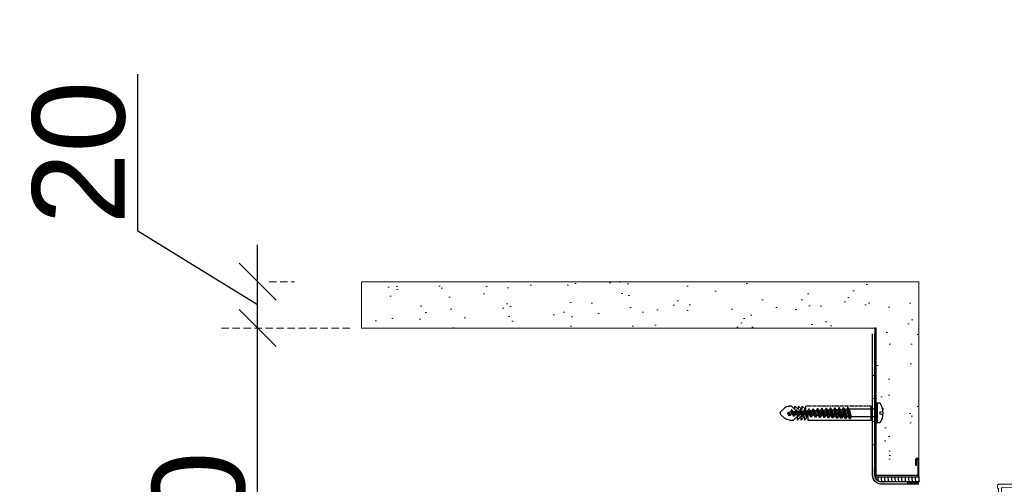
# Model space of a CAD drawing. Header units: millimetres. Extents: x 3652085 to 3778338, y -303702 to -273644.
# Tile 205 of 256: x 3691505 to 3691931, y -284826 to -284625. Entities that reach past the tile are written whole.
import ezdxf

# ---------------------------------------------------------------- set-up
doc = ezdxf.new("R2010")
doc.units = ezdxf.units.MM
doc.header["$PDMODE"] = 34
for name, pattern in [('CENTER', [2, 1.25, -0.25, 0.25, -0.25]), ('DASHED', [0.75, 0.5, -0.25]), ('HIDDEN2', [4.7625, 3.175, -1.5875])]:
    doc.linetypes.add(name, pattern=pattern)
for name, color, linetype, lineweight in [('021 Various', 7, 'Continuous', 5), ('DIM-03    (HAUSART)', 111, 'Continuous', 5), ('SYMBOL-DETAIL    (HAUSART)', 2, 'Continuous', 5)]:
    doc.layers.add(name, color=color, linetype=linetype, lineweight=lineweight)
doc.layers.add('ATTACHMT', color=7, linetype='Continuous')
doc.layers.add('FIXINGS', color=7, linetype='Continuous')
doc.styles.add('1-20 Eng HA', font='arial.ttf', dxfattribs={"height": 40})
doc.dimstyles.new('1-20 Eng HA', dxfattribs={"dimtxt": 40, "dimasz": 16, "dimexe": 16, "dimexo": 5, "dimgap": 5, "dimtad": 1, "dimdec": 0, "dimlfac": -1, "dimzin": 0, "dimdsep": 46, "dimtxsty": '1-20 Eng HA', "dimblk": 'OBLIQUE', "dimcen": 0.09, "dimdle": 16, "dimclrd": 256, "dimclre": 256, "dimclrt": 256, "dimadec": 0, "dimazin": 0, "dimtfac": 1, "dimtdec": 0, "dimtofl": 0, "dimtmove": 0, "dimatfit": 3, "dimldrblk": 'OBLIQUE', "dimfxl": 1, "dimtolj": 1, "dimtzin": 0, "dimlwe": 0, "dimarcsym": 0})

# ---------------------------------------------------------------- blocks, each defined once
blk = doc.blocks.new('F_042')
at = {"lineweight": 0}
blk.add_lwpolyline([(1517, -14.37), (1541, -14.37, -0.414227), (1541.5, -14.87), (1541.5, -15.66, -0.19885), (1541.36, -16.02), (1541.15, -16.22, 0.19885), (1541, -16.58), (1541, -18.37), (1542.7, -18.37), (1542.7, -18.28), (1543.7, -17.92), (1545, -18.67), (1545, -19.07, -0.414214), (1544.5, -19.57), (1541, -19.57, -0.414161), (1539.7, -18.27), (1539.7, -16.18, 0.416523), (1539.2, -15.68), (1519.47, -15.83, 0.410062)], format="xyb", dxfattribs=at)
blk = doc.blocks.new('Dubel_1')
at = {"layer": 'FIXINGS', "color": 7}
for p, q in [((1.07, 0.5), (0.03, 0.75)), ((1.07, -0.5), (1.07, 0.5)), ((1.14, 4.24), (2.9, 4.24)), ((2.23, -4.24), (2.23, 4.24)), ((2.9, 2.04), (2.9, 4.24)), ((2.9, -2.04), (2.9, 2.04)), ((2.9, 1.63), (14.57, 1.63)), ((5, -3), (5, 3)), ((14.57, 1.63), (13.63, -1.63)), ((15.07, 2.42), (14.13, -2.42)), ((15.3, 2.41), (14.36, -2.41)), ((14.57, 1.63), (15.07, 2.42)), ((15.73, 1.58), (14.79, -1.58)), ((15.07, 2.42), (15.3, 2.41)), ((15.3, 2.41), (15.73, 1.58)), ((16.43, 1.55), (15.5, -1.55)), ((15.73, 1.58), (16.43, 1.55)), ((16.93, 2.34), (16, -2.34)), ((17.16, 2.33), (16.23, -2.33)), ((16.43, 1.55), (16.93, 2.34)), ((17.59, 1.5), (16.66, -1.5)), ((16.93, 2.34), (17.16, 2.33)), ((17.16, 2.33), (17.59, 1.5)), ((18.3, 1.47), (17.36, -1.47)), ((17.59, 1.5), (18.3, 1.47)), ((18.79, 2.26), (17.86, -2.26)), ((19.03, 2.25), (18.09, -2.25)), ((18.3, 1.47), (18.79, 2.26)), ((19.46, 1.42), (18.52, -1.42)), ((18.79, 2.26), (19.03, 2.25)), ((19.03, 2.25), (19.46, 1.42)), ((20.16, 1.39), (19.23, -1.39)), ((19.46, 1.42), (20.16, 1.39)), ((20.66, 2.17), (19.73, -2.17)), ((20.89, 2.16), (19.96, -2.16)), ((20.16, 1.39), (20.66, 2.17)), ((21.32, 1.34), (20.39, -1.34)), ((20.66, 2.17), (20.89, 2.16)), ((20.89, 2.16), (21.32, 1.34)), ((22.03, 1.31), (21.09, -1.31)), ((21.32, 1.34), (22.03, 1.31)), ((22.52, 2.09), (21.59, -2.09)), ((22.76, 2.08), (21.82, -2.08)), ((22.03, 1.31), (22.52, 2.09)), ((23.19, 1.26), (22.25, -1.26)), ((22.52, 2.09), (22.76, 2.08)), ((22.76, 2.08), (23.19, 1.26)), ((23.89, 1.23), (22.96, -1.23)), ((23.19, 1.26), (23.89, 1.23)), ((24.39, 2.01), (23.46, -2.01)), ((24.62, 2), (23.69, -2)), ((23.89, 1.23), (24.39, 2.01)), ((25.05, 1.18), (24.12, -1.18)), ((24.39, 2.01), (24.62, 2)), ((24.62, 2), (25.05, 1.18)), ((25.76, 1.15), (24.82, -1.15)), ((25.05, 1.18), (25.76, 1.15)), ((26.25, 1.93), (25.32, -1.93)), ((26.49, 1.92), (25.55, -1.92)), ((25.76, 1.15), (26.25, 1.93)), ((26.92, 1.1), (25.98, -1.1)), ((26.25, 1.93), (26.49, 1.92)), ((26.49, 1.92), (26.92, 1.1)), ((27.62, 1.06), (26.69, -1.06)), ((26.92, 1.1), (27.62, 1.06)), ((28.12, 1.85), (27.19, -1.85)), ((28.35, 1.84), (27.42, -1.84)), ((27.62, 1.06), (28.12, 1.85)), ((28.78, 1.01), (27.85, -1.01)), ((28.12, 1.85), (28.35, 1.84)), ((28.35, 1.84), (28.78, 1.01)), ((29.48, 0.98), (28.55, -0.98)), ((28.78, 1.01), (29.48, 0.98)), ((29.98, 1.77), (29.05, -1.77)), ((30.22, 1.76), (29.28, -1.76)), ((29.48, 0.98), (29.98, 1.77)), ((30.65, 0.93), (29.71, -0.93)), ((29.98, 1.77), (30.22, 1.76)), ((30.22, 1.76), (30.65, 0.93)), ((31.35, 0.9), (30.42, -0.9)), ((30.65, 0.93), (31.35, 0.9)), ((31.85, 1.69), (30.92, -1.69)), ((32.08, 1.68), (31.15, -1.68)), ((31.35, 0.9), (31.85, 1.69)), ((32.51, 0.85), (31.58, -0.85)), ((31.85, 1.69), (32.08, 1.68)), ((32.08, 1.68), (32.51, 0.85)), ((33.21, 0.82), (32.28, -0.82)), ((32.51, 0.85), (33.21, 0.82)), ((33.71, 1.6), (32.78, -1.6)), ((33.95, 1.59), (33.01, -1.59)), ((33.21, 0.82), (33.71, 1.6)), ((34.89, 3), (33.34, 1.51)), ((33.34, 1.51), (33.34, 3)), ((34.38, 0.77), (33.44, -0.77)), ((33.71, 1.6), (33.95, 1.59)), ((33.95, 1.59), (34.38, 0.77)), ((35.08, 0.74), (34.15, -0.74)), ((34.38, 0.77), (35.08, 0.74)), ((35.58, 1.52), (34.65, -1.52)), ((35.81, 1.51), (34.88, -1.51)), ((36.45, 3), (34.89, 1.51)), ((34.89, 1.51), (34.89, 3)), ((35.08, 0.74), (35.58, 1.52)), ((36.24, 0.69), (35.31, -0.69)), ((35.58, 1.52), (35.81, 1.51)), ((35.81, 1.51), (36.24, 0.69)), ((36.94, 0.66), (36.01, -0.66)), ((36.24, 0.69), (36.94, 0.66)), ((38, 3), (36.45, 1.51)), ((36.45, 1.51), (36.45, 3)), ((37.44, 1.44), (36.51, -1.44)), ((37.68, 1.43), (36.74, -1.43)), ((36.94, 0.66), (37.44, 1.44)), ((38.11, 0.61), (37.17, -0.61)), ((37.44, 1.44), (37.68, 1.43)), ((37.68, 1.43), (38.11, 0.61)), ((38.81, 0.58), (37.88, -0.58)), ((39.55, 3), (38, 1.51)), ((38, 1.51), (38, 3)), ((38.11, 0.61), (38.81, 0.58)), ((39.31, 1.36), (38.38, -1.36)), ((39.54, 1.35), (38.61, -1.35)), ((38.81, 0.58), (39.31, 1.36)), ((39.97, 0.53), (39.04, -0.53)), ((39.31, 1.36), (39.54, 1.35)), ((39.54, 1.35), (39.97, 0.53)), ((40.71, 0), (39.74, -0.49)), ((39.97, 0.53), (41.41, 0)), ((40.71, 0), (40.22, -1.12)), ((40.94, 0), (40.46, -1.11)), ((40.94, 0), (40.9, -0.36)), ((40.9, -0.36), (41.41, 0)), ((42.5, 2.2), (44.09, 0.73)), ((0.03, -0.75), (1.07, -0.5)), ((1.14, -4.24), (2.9, -4.24)), ((2.9, -1.63), (13.63, -1.63)), ((2.9, -2.04), (2.9, -4.24)), ((32.38, -3), (5, -3)), ((13.63, -1.63), (14.13, -2.42)), ((14.13, -2.42), (14.36, -2.41)), ((14.36, -2.41), (14.79, -1.58)), ((14.79, -1.58), (15.5, -1.55)), ((15.5, -1.55), (16, -2.34)), ((16, -2.34), (16.23, -2.33)), ((16.23, -2.33), (16.66, -1.5)), ((16.66, -1.5), (17.36, -1.47)), ((17.36, -1.47), (17.86, -2.26)), ((17.86, -2.26), (18.09, -2.25)), ((18.09, -2.25), (18.52, -1.42)), ((18.52, -1.42), (19.23, -1.39)), ((19.23, -1.39), (19.73, -2.17)), ((19.73, -2.17), (19.96, -2.16)), ((19.96, -2.16), (20.39, -1.34)), ((20.39, -1.34), (21.09, -1.31)), ((21.09, -1.31), (21.59, -2.09)), ((21.59, -2.09), (21.82, -2.08)), ((21.82, -2.08), (22.25, -1.26)), ((22.25, -1.26), (22.96, -1.23)), ((22.96, -1.23), (23.46, -2.01)), ((23.46, -2.01), (23.69, -2)), ((23.69, -2), (24.12, -1.18)), ((24.12, -1.18), (24.82, -1.15)), ((24.82, -1.15), (25.32, -1.93)), ((25.32, -1.93), (25.55, -1.92)), ((25.55, -1.92), (25.98, -1.1)), ((25.98, -1.1), (26.69, -1.06)), ((26.69, -1.06), (27.19, -1.85)), ((27.19, -1.85), (27.42, -1.84)), ((27.42, -1.84), (27.85, -1.01)), ((27.85, -1.01), (28.55, -0.98)), ((28.55, -0.98), (29.05, -1.77)), ((29.05, -1.77), (29.28, -1.76)), ((29.28, -1.76), (29.71, -0.93)), ((29.71, -0.93), (30.42, -0.9)), ((30.42, -0.9), (30.92, -1.69)), ((30.92, -1.69), (31.15, -1.68)), ((31.15, -1.68), (31.58, -0.85)), ((31.58, -0.85), (32.28, -0.82)), ((32.28, -0.82), (32.78, -1.6)), ((33.94, -3), (32.38, -1.51)), ((32.38, -1.51), (32.38, -3)), ((32.78, -1.6), (33.01, -1.59)), ((33.01, -1.59), (33.44, -0.77)), ((33.44, -0.77), (34.15, -0.74)), ((35.49, -3), (33.94, -1.51)), ((33.94, -1.51), (33.94, -3)), ((34.15, -0.74), (34.65, -1.52)), ((34.65, -1.52), (34.88, -1.51)), ((34.88, -1.51), (35.31, -0.69)), ((35.31, -0.69), (36.01, -0.66)), ((37.04, -3), (35.49, -1.51)), ((35.49, -1.51), (35.49, -3)), ((36.01, -0.66), (36.51, -1.44)), ((36.51, -1.44), (36.74, -1.43)), ((36.74, -1.43), (37.17, -0.61)), ((38.59, -3), (37.04, -1.51)), ((37.04, -1.51), (37.04, -3)), ((37.17, -0.61), (37.88, -0.58)), ((37.88, -0.58), (38.38, -1.36)), ((38.38, -1.36), (38.61, -1.35)), ((40.37, -3), (38.59, -3)), ((38.61, -1.35), (39.04, -0.53)), ((39.04, -0.53), (39.74, -0.49)), ((39.74, -0.49), (40.22, -1.12)), ((40.22, -1.12), (40.46, -1.11)), ((40.46, -1.11), (40.9, -0.36)), ((42.5, -2.2), (44.09, -0.73))]:
    blk.add_line(p, q, dxfattribs=at)
at = {"layer": 'FIXINGS', "color": 7, "linetype": 'CENTER'}
for p, q in [((5, 3), (33.34, 3)), ((39.55, 3), (40.46, 3))]:
    blk.add_line(p, q, dxfattribs=at)
at = {"layer": 'FIXINGS', "color": 7}
for centre, radius, start, end in [((8.46, 0), 8.46, 149.9384, 210.0616), ((40.46, 0), 3, 47.3071, 89.9854), ((43.41, 0), 1, 312.6929, 47.3071), ((40.46, 0), 3, 268.1701, 314.2616)]:
    blk.add_arc(centre, radius, start, end, dxfattribs=at)
blk = doc.blocks.new('_Oblique')
at = {"color": 0, "linetype": 'ByBlock', "lineweight": -2}
blk.add_line((-0.5, -0.5), (0.5, 0.5), dxfattribs=at)
blk = doc.blocks.new('*D465')
at = {"layer": 'Defpoints', "color": 0, "lineweight": 0, "transparency": 16777216}
for p in [(3691608.26, -284758.14), (3691653.15, -284758.14), (3691591.63, -284958.14)]:
    blk.add_point(p, dxfattribs=at)
at = {"layer": 'DIM-03    (HAUSART)', "lineweight": -2, "transparency": 16777216}
blk.add_line((3691608.26, -284974.14), (3691608.26, -284742.14), dxfattribs=at)
at = {"layer": 'DIM-03    (HAUSART)', "linetype": 'HIDDEN2', "lineweight": 0, "transparency": 16777216}
for p, q in [((3691648.15, -284758.14), (3691592.26, -284758.14)), ((3691596.63, -284958.14), (3691624.26, -284958.14))]:
    blk.add_line(p, q, dxfattribs=at)
at = {"layer": 'DIM-03    (HAUSART)', "lineweight": -2, "transparency": 16777216, "xscale": 16, "yscale": 16, "zscale": 16}
for p, rotation in [((3691608.26, -284758.14), 90), ((3691608.26, -284958.14), 270)]:
    blk.add_blockref('_Oblique', p, dxfattribs=dict(at, rotation=rotation))
at = {"layer": 'DIM-03    (HAUSART)', "lineweight": 0, "transparency": 16777216, "insert": (3691582.84, -284858.14), "char_height": 40, "attachment_point": 5, "rotation": 90, "style": '1-20 Eng HA'}
blk.add_mtext('\\A1;200', dxfattribs=at)
blk = doc.blocks.new('*D466')
at = {"layer": 'Defpoints', "color": 0, "lineweight": 0, "transparency": 16777216}
for p in [(3691608.26, -284738.14), (3691608.26, -284738.14), (3691653.15, -284758.14)]:
    blk.add_point(p, dxfattribs=at)
at = {"layer": 'DIM-03    (HAUSART)', "lineweight": -2, "transparency": 16777216}
for p, q in [((3691556.41, -284716.21), (3691556.41, -284648.36)), ((3691608.26, -284748.14), (3691556.41, -284716.21)), ((3691608.26, -284774.14), (3691608.26, -284722.14))]:
    blk.add_line(p, q, dxfattribs=at)
at = {"layer": 'DIM-03    (HAUSART)', "linetype": 'HIDDEN2', "lineweight": 0, "transparency": 16777216}
for p, q in [((3691613.26, -284738.14), (3691624.26, -284738.14)), ((3691648.15, -284758.14), (3691592.26, -284758.14))]:
    blk.add_line(p, q, dxfattribs=at)
at = {"layer": 'DIM-03    (HAUSART)', "lineweight": -2, "transparency": 16777216, "xscale": 16, "yscale": 16, "zscale": 16}
for p, rotation in [((3691608.26, -284738.14), 90), ((3691608.26, -284758.14), 270)]:
    blk.add_blockref('_Oblique', p, dxfattribs=dict(at, rotation=rotation))
at = {"layer": 'DIM-03    (HAUSART)', "lineweight": 0, "transparency": 16777216, "insert": (3691530.98, -284682.29), "char_height": 40, "attachment_point": 5, "rotation": 90, "style": '1-20 Eng HA'}
blk.add_mtext('\\A1;20', dxfattribs=at)

msp = doc.modelspace()

# ---------------------------------------------------------------- hatches: boundary and pattern name
at = {"layer": '021 Various'}
h = msp.add_hatch(dxfattribs=at)
h.set_pattern_fill('SITEWORK_SAND', color=256, scale=10, angle=-90, style=0, pattern_type=2)
h.set_pattern_definition([(307.5, (6168030.946, 13567992.66), (19.26823769, 0.62993358), [0, -15.2, 0, -17, 0, -16.25]), (277.5, (6168030.946, 13567992.66), (28.22146065, -17.697767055), [0, -8.2, 0, -13.7, 0, -5.25]), (237.5, (6168030.946, 13568004.96), (0.056590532, -31.141418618), [0, -5, 0, -18, 0, -23.5]), (227.5, (6168030.946, 13568004.96), (8.776755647, -30.061266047), [0, -2.5, 0, -11.8, 0, -13.5])])
edge = h.paths.add_edge_path()
edge.add_line((3691875.92, -284758.14), (3691875.92, -284788.1))
edge.add_line((3691875.92, -284788.1), (3691877.69, -284788.1))
edge.add_arc((3691870.37, -284792.33), 8.46, -30.0616, 30.0616, ccw=False)
edge.add_line((3691877.69, -284796.57), (3691875.92, -284796.57))
edge.add_line((3691875.92, -284796.57), (3691875.92, -284819.34))
edge.add_line((3691875.92, -284819.34), (3691893.92, -284819.34))
edge.add_line((3691893.92, -284819.34), (3691893.92, -284812.59))
edge.add_arc((3691893.67, -284812.59), 0.25, 0, 180)
edge.add_line((3691893.42, -284812.59), (3691893.42, -284814.84))
edge.add_line((3691893.42, -284814.84), (3691892.92, -284814.84))
edge.add_line((3691892.92, -284814.84), (3691892.92, -284812.59))
edge.add_arc((3691893.67, -284812.59), 0.75, 0, 180, ccw=False)
edge.add_line((3691894.42, -284812.59), (3691894.42, -284758.12))
edge.add_line((3691894.42, -284758.12), (3691894.42, -284738.12))
edge.add_line((3691894.42, -284738.12), (3691653.15, -284738.12))
edge.add_line((3691653.15, -284738.12), (3691653.15, -284758.14))
edge.add_line((3691653.15, -284758.14), (3691875.92, -284758.14))
at = {"layer": 'ATTACHMT', "linetype": 'Continuous', "lineweight": -3}
for points in [[(3691879.8, -284825.71), (3691879.8, -284824.71), (3691878.42, -284824.71, -0.414214), (3691875.42, -284821.71), (3691875.42, -284818.59), (3691874.42, -284818.59), (3691874.42, -284821.71, 0.414214), (3691878.42, -284825.71)], [(3691889.24, -284825.71), (3691889.24, -284824.71), (3691894.42, -284824.71), (3691894.42, -284825.71)]]:
    msp.add_hatch(color=7, dxfattribs=at).paths.add_polyline_path(points)

# ---------------------------------------------------------------- linework, layer by layer
at = {"lineweight": 0, "elevation": -180000}
for points in [[(3691875.42, -284778.59), (3691874.42, -284778.59), (3691874.42, -284788.59), (3691875.42, -284788.59), (3691875.42, -284778.59)], [(3691875.42, -284798.59), (3691874.42, -284798.59), (3691874.42, -284808.59), (3691875.42, -284808.59), (3691875.42, -284798.59)]]:
    msp.add_lwpolyline(points, close=True, dxfattribs=at)
at = {"layer": '021 Various', "elevation": -180000}
msp.add_lwpolyline([(3691894.42, -284822.43), (3691894.42, -284819.34), (3691894.42, -284738.14), (3691653.15, -284738.14), (3691653.15, -284758.14), (3691874.42, -284758.14), (3691874.42, -284758.12), (3691874.42, -284758.12), (3691875.92, -284758.12), (3691875.92, -284822.43), (3691894.42, -284822.43)], close=True, dxfattribs=at)
at = {"layer": 'ATTACHMT', "color": 7, "linetype": 'Continuous', "lineweight": -3, "elevation": -180000}
msp.add_lwpolyline([(3691893.42, -284815.18, -1), (3691893.92, -284815.18), (3691893.92, -284821.93), (3691875.92, -284821.93), (3691875.92, -284758.12), (3691875.42, -284758.12), (3691875.42, -284822.43), (3691894.42, -284822.43), (3691894.42, -284815.18, 1), (3691892.92, -284815.18), (3691892.92, -284817.43), (3691893.42, -284817.43)], format="xyb", close=True, dxfattribs=at)
for points in [[(3691894.42, -284825.71), (3691878.42, -284825.71, -0.414214), (3691874.42, -284821.71), (3691874.42, -284760.71)], [(3691894.42, -284824.71), (3691878.42, -284824.71, -0.414214), (3691875.42, -284821.71), (3691875.42, -284760.71)]]:
    msp.add_lwpolyline(points, format="xyb", dxfattribs=at)
at = {"layer": 'ATTACHMT', "color": 3}
for centre, end in [((3691880.51, -284823.21, -180000), 195.1468), ((3691881.98, -284823.21, -180000), 202.8456), ((3691883.46, -284823.21, -180000), 202.8456), ((3691884.93, -284823.21, -180000), 202.8456), ((3691886.41, -284823.21, -180000), 202.8456), ((3691887.88, -284823.21, -180000), 202.8456), ((3691889.36, -284823.21, -180000), 202.8456), ((3691890.83, -284823.21, -180000), 202.8456), ((3691892.31, -284823.21, -180000), 202.8456), ((3691893.78, -284823.21, -180000), 202.8456), ((3691895.26, -284823.21, -180000), 202.8456), ((3691896.73, -284823.21, -180000), 202.8456), ((3691898.21, -284823.21, -180000), 202.8456)]:
    msp.add_arc(centre, 3.86, 168.35, end, dxfattribs=at)
at = {"layer": 'SYMBOL-DETAIL    (HAUSART)', "color": 171, "ltscale": 0.5, "elevation": -180000}
msp.add_lwpolyline([(3691653.15, -283665.38, 12, 12, 0), (3691653.15, -283545.71, 0, 0, 0), (3691653.15, -284531.49, 0, 0, 0), (3691564.78, -284558.31, 0, 0, 0), (3691741.52, -284581.89, 0, 0, 0), (3691653.15, -284605.23, 0, 0, 0), (3691653.15, -285594.49, 12, 12, 0), (3691653.15, -285474.81, 0, 0, 0)], format="xyseb", dxfattribs=at)

# ---------------------------------------------------------------- block references
at = {"linetype": 'DASHED', "lineweight": 5, "ltscale": 0.5, "xscale": -1}
msp.add_blockref('F_042', (3693469.92, -284811.34, -180000), dxfattribs=at)
at = {"xscale": -1}
msp.add_blockref('Dubel_1', (3691878.82, -284794.92, -180000), dxfattribs=at)

# ---------------------------------------------------------------- dimensions: what is measured, and where the dimension line sits
at = {"layer": 'DIM-03    (HAUSART)', "lineweight": 0}
dim = msp.add_linear_dim(base=(3691608.26, -284738.14, -180000), p1=(3691653.15, -284758.14, -180000), p2=(3691608.26, -284738.14, -180000), angle=90, dimstyle='1-20 Eng HA', override={"dimtmove": 1}, dxfattribs=at)
dim.commit()
dim.dimension.update_dxf_attribs({"geometry": '*D466', "text_midpoint": (3691556.41, -284711.21, -180000), "dimtype": 160})
dim = msp.add_linear_dim(base=(3691608.26, -284758.14, -180000), p1=(3691591.63, -284958.14, -180000), p2=(3691653.15, -284758.14, -180000), angle=90, dimstyle='1-20 Eng HA', dxfattribs=at)
dim.commit()
dim.dimension.update_dxf_attribs({"geometry": '*D465', "text_midpoint": (3691582.84, -284858.14, -180000)})

doc.saveas('drawing.dxf')
